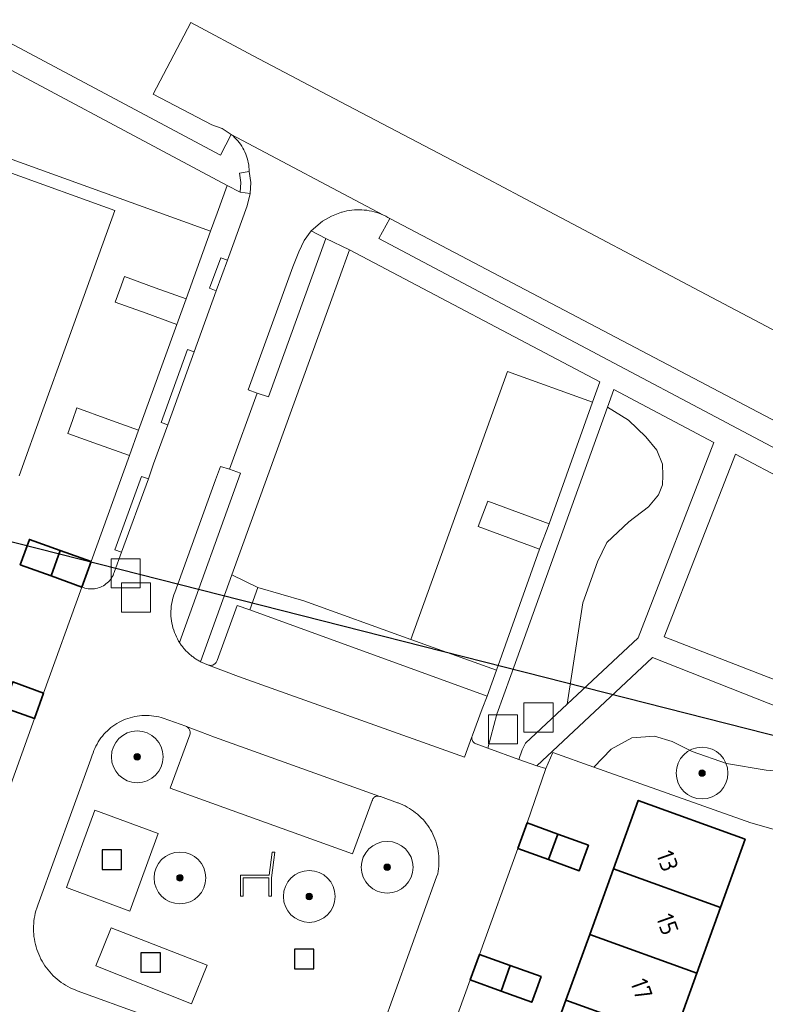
# Model space of a CAD drawing. Extents: x 154222 to 160093, y 456746 to 462495.
# Tile 232 of 254: x 158562 to 158619, y 461347 to 461423. Entities that reach past the tile are written whole.
import ezdxf
from ezdxf.enums import TextEntityAlignment as Align

# ---------------------------------------------------------------- set-up
doc = ezdxf.new("R2010")
doc.units = 0
doc.header["$LTSCALE"] = 0.75
doc.layers.get('0').update_dxf_attribs({"linetype": 'CONTINUOUS'})
doc.layers.get('DEFPOINTS').update_dxf_attribs({"linetype": 'CONTINUOUS'})
for name, color, linetype, lineweight in [('B-XX-GR-BEPLANTING_CULTUUR_HEESTERS-GV', 252, 'CONTINUOUS', 18), ('B-XX-GR-BEPLANTING_CULTUUR_ROOS-GV', 252, 'CONTINUOUS', 18), ('B-XX-GR-BOOM-S', 252, 'CONTINUOUS', 25), ('B-XX-IE-MEUBILAIR_WEGMEUBILAIR-S', 252, 'CONTINUOUS', 25), ('B-XX-OG-BEBOUWING-GV', 6, 'CONTINUOUS', 35), ('B-XX-OG-BEBOUWING-T18', 1, 'CONTINUOUS', 18), ('B-XX-OG-TERREIN_CULTUURSCHEIDING-GV', 252, 'CONTINUOUS', 18), ('B-XX-OG-TERREIN_ERF-GV', 252, 'CONTINUOUS', 18), ('B-XX-RI-GWA_RIOOLPUT-S', 252, 'CONTINUOUS', 25), ('B-XX-VH-VERHARDING_BETONSTRAATSTEEN-GV', 252, 'CONTINUOUS', 18), ('B-XX-VH-VERHARDING_TEGEL-GV', 252, 'CONTINUOUS', 18), ('B-XX-VH-VERHARDING_TEGEL_RUBBER-GV', 252, 'CONTINUOUS', 18)]:
    doc.layers.add(name, color=color, linetype=linetype, lineweight=lineweight)
doc.styles.add('NLCS-ISO-M-T18', font='NLCS-ISO.ttf', dxfattribs={"height": 1.8})

# ---------------------------------------------------------------- blocks, each defined once
blk = doc.blocks.new('SRI-PUT_INSPECTIEPUT_RIOOLPUT-SO')
at = {"color": 0, "linetype": 'ByBlock', "lineweight": 18}
blk.add_lwpolyline([(-1.125, -1.125), (1.125, -1.125), (1.125, 1.125), (-1.125, 1.125)], close=True, dxfattribs=at)
blk = doc.blocks.new('SIE-WEG_SPEELTOESTEL-SO')
at = {"flags": 128}
blk.add_lwpolyline([(-0.75, -0.75), (0.75, -0.75), (0.75, 0.75), (-0.75, 0.75)], close=True, dxfattribs=at)
blk = doc.blocks.new('SIE-WEG_ZITBANK-SO')
at = {"color": 0, "linetype": 'ByBlock', "lineweight": 18}
blk.add_lwpolyline([(-0.912, -1.631), (-0.912, -0.2), (1.088, -0.2), (1.088, -1.631), (1.288, -1.631), (1.288, -0.212), (1.536, 1.777), (1.335, 1.777), (1.113, 0), (-1.112, 0), (-1.112, -1.631)], close=True, dxfattribs=at)
blk = doc.blocks.new('SGR-BOOM_01-SO')
at = {"linetype": 'ByBlock', "lineweight": 18}
h = blk.add_hatch(color=0, dxfattribs=at)
h.dxf.hatch_style = 1
edge = h.paths.add_edge_path()
edge.add_arc((0, 0), 0.25, 0, 360)
at = {"color": 0, "linetype": 'ByBlock', "lineweight": 18}
for radius in [2, 0.25]:
    blk.add_circle((0, 0), radius, dxfattribs=at)

msp = doc.modelspace()

# ---------------------------------------------------------------- linework, layer by layer
at = {"layer": 'B-XX-GR-BEPLANTING_CULTUUR_HEESTERS-GV'}
for points in [[(158608.878, 461391.985), (158607.244, 461392.988), (158599.776, 461372.278), (158598.692, 461369.272), (158597.985, 461366.658), (158600.399, 461365.778), (158600.65, 461366.524), (158600.9, 461367.038), (158604.133, 461370.055), (158605.335, 461377.891), (158606.473, 461381.043), (158607.185, 461382.543), (158608.882, 461384.141), (158610.42, 461385.302), (158611.196, 461386.217), (158611.497, 461387.002), (158611.526, 461387.709), (158611.487, 461388.596), (158611.048, 461389.678), (158610.2, 461390.714)], [(158578.041, 461388.204), (158577.33, 461388.426), (158576.96, 461387.376), (158573.798, 461378.681), (158573.734, 461378.507), (158573.678, 461378.33), (158573.629, 461378.15), (158573.589, 461377.969), (158573.556, 461377.786), (158573.53, 461377.602), (158573.513, 461377.418), (158573.504, 461377.232), (158573.503, 461377.047), (158573.51, 461376.861), (158573.525, 461376.676), (158573.547, 461376.492), (158573.578, 461376.308), (158573.617, 461376.127), (158573.663, 461375.947), (158573.717, 461375.769), (158573.779, 461375.594), (158573.848, 461375.422), (158573.924, 461375.253), (158574.008, 461375.087), (158574.099, 461374.925), (158574.167, 461374.813), (158578.887, 461387.896)], [(158580.226, 461379.069), (158578.22, 461380.036), (158575.795, 461373.327), (158576.42, 461373.071), (158576.483, 461373.056), (158576.548, 461373.049), (158576.613, 461373.049), (158576.677, 461373.058), (158576.74, 461373.075), (158576.8, 461373.099), (158576.857, 461373.13), (158576.909, 461373.168), (158576.957, 461373.213), (158576.998, 461373.262), (158577.033, 461373.317), (158577.062, 461373.375), (158577.077, 461373.418), (158578.631, 461377.685), (158579.609, 461377.33)]]:
    msp.add_lwpolyline(points, close=True, dxfattribs=at)
msp.add_lwpolyline([(158619.501, 461364.959), (158616.441, 461365.47), (158613.78, 461366.382), (158612.234, 461367.169), (158610.876, 461367.569), (158609.113, 461367.442), (158607.524, 461366.574), (158606.197, 461365.188), (158618.316, 461360.886), (158626.191, 461358.648)], dxfattribs=at)
at = {"layer": 'B-XX-GR-BEPLANTING_CULTUUR_ROOS-GV'}
msp.add_lwpolyline([(158583.779, 461378.026), (158580.226, 461379.069), (158579.609, 461377.33), (158597.938, 461370.677), (158598.655, 461372.679), (158592.058, 461375.042)], close=True, dxfattribs=at)
at = {"layer": 'B-XX-OG-BEBOUWING-GV'}
for points in [[(158564.954, 461381.923), (158562.57, 461382.785), (158562.215, 461381.803), (158561.86, 461380.82), (158564.244, 461379.959)], [(158567.338, 461381.062), (158564.954, 461381.923), (158564.244, 461379.959), (158566.628, 461379.097)], [(158563.668, 461370.905), (158561.284, 461371.766), (158560.574, 461369.801), (158562.958, 461368.94)], [(158617.895, 461359.623), (158609.621, 461362.619), (158607.71, 461357.341), (158615.984, 461354.344)], [(158603.408, 461360.014), (158601.034, 461360.874), (158600.319, 461358.9), (158602.693, 461358.04)], [(158605.782, 461359.155), (158603.408, 461360.014), (158602.693, 461358.04), (158605.067, 461357.181), (158605.425, 461358.168)], [(158615.984, 461354.344), (158607.71, 461357.341), (158605.871, 461352.263), (158614.145, 461349.266)], [(158614.145, 461349.266), (158605.871, 461352.263), (158604.033, 461347.186), (158612.307, 461344.189)], [(158599.731, 461349.86), (158597.357, 461350.719), (158596.643, 461348.745), (158599.016, 461347.886)], [(158602.106, 461349), (158599.731, 461349.86), (158599.016, 461347.886), (158601.391, 461347.026), (158601.749, 461348.013)], [(158612.307, 461344.189), (158604.033, 461347.186), (158602.194, 461342.107), (158610.468, 461339.111)]]:
    msp.add_lwpolyline(points, close=True, dxfattribs=at)
at = {"layer": 'B-XX-OG-TERREIN_CULTUURSCHEIDING-GV'}
for points in [[(158615.453, 461390.275), (158607.74, 461394.364), (158607.244, 461392.988), (158608.878, 461391.985), (158610.2, 461390.714), (158611.048, 461389.678), (158611.487, 461388.596), (158611.526, 461387.709), (158611.497, 461387.002), (158611.196, 461386.217), (158610.42, 461385.302), (158608.882, 461384.141), (158607.185, 461382.543), (158606.473, 461381.043), (158605.335, 461377.891), (158604.133, 461370.055), (158609.62, 461375.175)], [(158625.676, 461367.76), (158610.723, 461373.67), (158601.789, 461365.296), (158602.487, 461365.085), (158603.032, 461366.312), (158606.197, 461365.188), (158607.524, 461366.574), (158609.113, 461367.442), (158610.876, 461367.569), (158612.234, 461367.169), (158613.78, 461366.382), (158616.441, 461365.47), (158619.501, 461364.959), (158621.24, 461364.822), (158622.818, 461365.108), (158624.095, 461365.812)], [(158565.438, 461355.881), (158567.636, 461361.864), (158572.512, 461360.05), (158570.317, 461354.066)], [(158567.705, 461349.836), (158568.88, 461352.761), (158576.315, 461349.875), (158575.099, 461346.897)]]:
    msp.add_lwpolyline(points, close=True, dxfattribs=at)
msp.add_lwpolyline([(158589.817, 461344.96), (158594.036, 461356.718), (158594.121, 461356.954), (158594.157, 461357.146), (158594.185, 461357.339), (158594.205, 461357.534), (158594.218, 461357.728), (158594.222, 461357.924), (158594.218, 461358.119), (158594.207, 461358.314), (158594.187, 461358.508), (158594.159, 461358.701), (158594.124, 461358.894), (158594.08, 461359.084), (158594.029, 461359.273), (158593.97, 461359.459), (158593.904, 461359.642), (158593.83, 461359.823), (158593.749, 461360.001), (158593.661, 461360.175), (158593.565, 461360.345), (158593.463, 461360.512), (158593.354, 461360.674), (158593.238, 461360.831), (158593.116, 461360.984), (158592.988, 461361.131), (158592.854, 461361.273), (158592.714, 461361.41), (158592.569, 461361.54), (158592.418, 461361.665), (158592.263, 461361.783), (158592.103, 461361.895), (158591.938, 461362), (158591.77, 461362.098), (158591.597, 461362.19), (158591.421, 461362.274), (158591.241, 461362.351), (158591.059, 461362.42), (158591.006, 461362.439), (158589.692, 461362.906), (158589.637, 461362.929), (158589.521, 461362.953), (158589.462, 461362.953), (158589.403, 461362.945), (158589.346, 461362.929), (158589.292, 461362.905), (158589.241, 461362.875), (158589.194, 461362.838), (158589.154, 461362.795), (158589.119, 461362.747), (158589.091, 461362.694), (158589.07, 461362.639), (158589.06, 461362.597), (158587.534, 461358.49), (158573.438, 461363.572), (158574.972, 461367.684), (158574.988, 461367.747), (158574.997, 461367.811), (158574.997, 461367.876), (158574.99, 461367.94), (158574.975, 461368.003), (158574.952, 461368.063), (158574.922, 461368.121), (158574.885, 461368.174), (158574.841, 461368.222), (158574.793, 461368.264), (158574.711, 461368.319), (158574.655, 461368.34), (158572.917, 461368.966), (158572.739, 461369.02), (158572.559, 461369.066), (158572.376, 461369.105), (158572.193, 461369.136), (158572.008, 461369.159), (158571.823, 461369.173), (158571.636, 461369.18), (158571.45, 461369.179), (158571.264, 461369.17), (158571.079, 461369.153), (158570.894, 461369.128), (158570.711, 461369.095), (158570.53, 461369.054), (158570.35, 461369.005), (158570.172, 461368.949), (158569.998, 461368.885), (158569.826, 461368.814), (158569.657, 461368.735), (158569.492, 461368.65), (158569.33, 461368.557), (158569.173, 461368.457), (158569.02, 461368.351), (158568.872, 461368.238), (158568.729, 461368.119), (158568.591, 461367.994), (158568.459, 461367.863), (158568.332, 461367.727), (158568.211, 461367.585), (158568.097, 461367.438), (158567.989, 461367.286), (158567.887, 461367.13), (158567.793, 461366.97), (158567.705, 461366.806), (158567.624, 461366.638), (158567.551, 461366.467), (158567.485, 461366.293), (158567.427, 461366.116), (158567.402, 461366.031), (158567.322, 461365.804), (158563.219, 461354.519), (158563.133, 461354.284), (158563.074, 461354.091), (158563.023, 461353.895), (158562.98, 461353.698), (158562.945, 461353.499), (158562.918, 461353.299), (158562.898, 461353.098), (158562.887, 461352.896), (158562.883, 461352.694), (158562.888, 461352.492), (158562.9, 461352.291), (158562.921, 461352.09), (158562.949, 461351.89), (158562.986, 461351.691), (158563.03, 461351.494), (158563.082, 461351.299), (158563.141, 461351.106), (158563.209, 461350.916), (158563.283, 461350.728), (158563.365, 461350.543), (158563.455, 461350.362), (158563.551, 461350.185), (158563.655, 461350.011), (158563.765, 461349.842), (158563.881, 461349.677), (158564.005, 461349.517), (158564.134, 461349.362), (158564.27, 461349.212), (158564.411, 461349.068), (158564.558, 461348.93), (158564.71, 461348.797), (158564.868, 461348.67), (158565.03, 461348.55), (158565.197, 461348.437), (158565.368, 461348.33), (158565.544, 461348.229), (158565.723, 461348.137), (158565.906, 461348.051), (158566.092, 461347.972), (158566.255, 461347.91), (158576.519, 461344.182)], dxfattribs=at)
at = {"layer": 'B-XX-OG-TERREIN_ERF-GV'}
for points in [[(158561.284, 461371.766), (158563.668, 461370.905), (158566.628, 461379.097), (158564.244, 461379.959), (158561.86, 461380.82), (158562.215, 461381.803), (158562.57, 461382.785), (158564.954, 461381.923), (158567.338, 461381.062), (158570.298, 461389.254), (158567.914, 461390.116), (158565.53, 461390.977), (158565.885, 461391.96), (158566.24, 461392.943), (158568.624, 461392.081), (158571.009, 461391.22), (158573.962, 461399.394), (158571.578, 461400.256), (158569.194, 461401.117), (158569.549, 461402.1), (158569.904, 461403.083), (158572.288, 461402.221), (158574.673, 461401.36), (158576.564, 461406.588), (158561.243, 461412.125)], [(158560.903, 461411.185), (158569.179, 461408.194), (158567.273, 461402.922), (158565.438, 461397.844), (158563.608, 461392.782), (158561.772, 461387.704)], [(158559.998, 461360.748), (158562.958, 461368.94), (158560.574, 461369.801)], [(158626.191, 461358.648), (158618.316, 461360.886), (158606.197, 461365.188), (158603.032, 461366.312), (158602.487, 461365.085), (158601.034, 461360.874), (158603.408, 461360.014), (158605.782, 461359.155), (158605.425, 461358.168), (158605.067, 461357.181), (158602.693, 461358.04), (158600.319, 461358.9), (158597.357, 461350.719), (158599.731, 461349.86), (158602.106, 461349), (158601.749, 461348.013), (158601.391, 461347.026), (158599.016, 461347.886), (158596.643, 461348.745), (158593.681, 461340.564)]]:
    msp.add_lwpolyline(points, dxfattribs=at)
for points in [[(158606.098, 461393.398), (158599.523, 461395.75), (158597.622, 461390.477), (158595.791, 461385.397), (158593.96, 461380.317), (158592.058, 461375.042), (158598.655, 461372.679), (158601.999, 461382.015), (158599.628, 461382.898), (158597.258, 461383.78), (158597.615, 461384.739), (158597.987, 461385.738), (158600.356, 461384.856), (158602.727, 461383.974)], [(158607.71, 461357.341), (158609.621, 461362.619), (158617.895, 461359.623), (158615.984, 461354.344), (158614.145, 461349.266), (158612.307, 461344.189), (158610.468, 461339.111), (158608.63, 461334.034), (158606.791, 461328.956), (158604.953, 461323.879), (158603.114, 461318.803), (158601.191, 461313.491), (158592.917, 461316.487), (158594.841, 461321.8), (158596.679, 461326.876), (158598.517, 461331.953), (158600.356, 461337.031), (158602.194, 461342.107), (158604.033, 461347.186), (158605.871, 461352.263)]]:
    msp.add_lwpolyline(points, close=True, dxfattribs=at)
at = {"layer": 'B-XX-VH-VERHARDING_BETONSTRAATSTEEN-GV'}
for points in [[(158633.53, 461391.87), (158615.32, 461401.47), (158600.493, 461409.306), (158597.97, 461410.64), (158586.616, 461416.599), (158579.85, 461420.15), (158575.047, 461422.713), (158572.137, 461417.194), (158576.668, 461414.804), (158577.453, 461414.525), (158578.157, 461414.079), (158589.931, 461407.836), (158590.104, 461407.753), (158590.274, 461407.662), (158590.427, 461407.576), (158650.339, 461376.072)], [(158593.681, 461340.564), (158596.643, 461348.745), (158597.357, 461350.719), (158600.319, 461358.9), (158601.034, 461360.874), (158602.487, 461365.085), (158601.789, 461365.296), (158600.399, 461365.778), (158597.985, 461366.658), (158597.097, 461366.982), (158597.081, 461366.987), (158597.024, 461367.011), (158596.97, 461367.043), (158596.921, 461367.081), (158596.876, 461367.125), (158596.838, 461367.174), (158596.807, 461367.228), (158596.783, 461367.285), (158596.766, 461367.345), (158596.757, 461367.407), (158596.756, 461367.469), (158596.763, 461367.531), (158596.202, 461365.951), (158578.72, 461372.181), (158576.42, 461373.071), (158575.795, 461373.327), (158575.727, 461373.363), (158575.66, 461373.401), (158575.594, 461373.44), (158575.528, 461373.48), (158575.464, 461373.521), (158575.399, 461373.563), (158575.336, 461373.607), (158575.273, 461373.651), (158575.211, 461373.697), (158575.15, 461373.743), (158575.09, 461373.791), (158575.031, 461373.84), (158574.972, 461373.889), (158574.915, 461373.94), (158574.886, 461373.966), (158574.858, 461373.992), (158574.802, 461374.045), (158574.747, 461374.099), (158574.693, 461374.153), (158574.64, 461374.209), (158574.588, 461374.266), (158574.537, 461374.323), (158574.487, 461374.381), (158574.438, 461374.44), (158574.39, 461374.501), (158574.343, 461374.562), (158574.298, 461374.623), (158574.253, 461374.686), (158574.209, 461374.749), (158574.167, 461374.813), (158574.099, 461374.925), (158574.008, 461375.087), (158573.924, 461375.253), (158573.848, 461375.422), (158573.779, 461375.594), (158573.717, 461375.769), (158573.663, 461375.947), (158573.617, 461376.127), (158573.578, 461376.308), (158573.547, 461376.492), (158573.525, 461376.676), (158573.51, 461376.861), (158573.503, 461377.047), (158573.504, 461377.232), (158573.513, 461377.418), (158573.53, 461377.602), (158573.556, 461377.786), (158573.589, 461377.969), (158573.629, 461378.15), (158573.678, 461378.33), (158573.734, 461378.507), (158573.798, 461378.681), (158576.96, 461387.376), (158577.33, 461388.426), (158578.041, 461388.204), (158580.18, 461394.09), (158579.474, 461394.343), (158582.932, 461403.85), (158583.381, 461405.011), (158583.794, 461405.864), (158584.354, 461406.629), (158585.213, 461407.372), (158585.921, 461407.765), (158586.676, 461408.056), (158586.735, 461408.073), (158586.921, 461408.122), (158587.109, 461408.164), (158587.298, 461408.197), (158587.489, 461408.223), (158587.681, 461408.241), (158587.873, 461408.251), (158588.065, 461408.252), (158588.258, 461408.246), (158588.45, 461408.232), (158588.641, 461408.209), (158588.831, 461408.179), (158589.02, 461408.141), (158589.207, 461408.095), (158589.391, 461408.042), (158589.574, 461407.981), (158589.754, 461407.912), (158589.931, 461407.836), (158578.157, 461414.079), (158578.17, 461414.068), (158578.302, 461413.957), (158578.429, 461413.839), (158578.55, 461413.715), (158578.665, 461413.587), (158578.774, 461413.453), (158578.876, 461413.313), (158578.973, 461413.17), (158579.062, 461413.022), (158579.144, 461412.87), (158579.22, 461412.715), (158579.288, 461412.556), (158579.348, 461412.394), (158579.401, 461412.23), (158579.447, 461412.063), (158579.484, 461411.894), (158579.514, 461411.724), (158579.536, 461411.553), (158579.55, 461411.381), (158579.556, 461411.208), (158579.669, 461410.363), (158579.628, 461409.511), (158579.394, 461408.553), (158578.279, 461405.501), (158577.867, 461404.355), (158577.005, 461401.998), (158575.296, 461397.274), (158573.266, 461391.64), (158572.157, 461388.612), (158571.759, 461387.464), (158569.696, 461381.799), (158569.149, 461380.307), (158569.123, 461380.224), (158569.079, 461380.109), (158569.028, 461379.998), (158568.97, 461379.89), (158568.905, 461379.786), (158568.833, 461379.686), (158568.755, 461379.592), (158568.671, 461379.503), (158568.581, 461379.419), (158568.486, 461379.341), (158568.387, 461379.27), (158568.282, 461379.205), (158568.174, 461379.148), (158568.062, 461379.097), (158567.948, 461379.054), (158567.83, 461379.019), (158567.711, 461378.991), (158567.59, 461378.971), (158567.468, 461378.959), (158567.345, 461378.955), (158567.223, 461378.959), (158567.101, 461378.971), (158566.98, 461378.991), (158566.86, 461379.019), (158566.743, 461379.054), (158566.628, 461379.097), (158563.668, 461370.905), (158562.958, 461368.94), (158559.998, 461360.748)], [(158576.519, 461344.182), (158566.255, 461347.91), (158566.092, 461347.972), (158565.906, 461348.051), (158565.723, 461348.137), (158565.544, 461348.229), (158565.368, 461348.33), (158565.197, 461348.437), (158565.03, 461348.55), (158564.868, 461348.67), (158564.71, 461348.797), (158564.558, 461348.93), (158564.411, 461349.068), (158564.27, 461349.212), (158564.134, 461349.362), (158564.005, 461349.517), (158563.881, 461349.677), (158563.765, 461349.842), (158563.655, 461350.011), (158563.551, 461350.185), (158563.455, 461350.362), (158563.365, 461350.543), (158563.283, 461350.728), (158563.209, 461350.916), (158563.141, 461351.106), (158563.082, 461351.299), (158563.03, 461351.494), (158562.986, 461351.691), (158562.949, 461351.89), (158562.921, 461352.09), (158562.9, 461352.291), (158562.888, 461352.492), (158562.883, 461352.694), (158562.887, 461352.896), (158562.898, 461353.098), (158562.918, 461353.299), (158562.945, 461353.499), (158562.98, 461353.698), (158563.023, 461353.895), (158563.074, 461354.091), (158563.133, 461354.284), (158563.219, 461354.519), (158567.322, 461365.804), (158567.402, 461366.031), (158567.427, 461366.116), (158567.485, 461366.293), (158567.551, 461366.467), (158567.624, 461366.638), (158567.705, 461366.806), (158567.793, 461366.97), (158567.887, 461367.13), (158567.989, 461367.286), (158568.097, 461367.438), (158568.211, 461367.585), (158568.332, 461367.727), (158568.459, 461367.863), (158568.591, 461367.994), (158568.729, 461368.119), (158568.872, 461368.238), (158569.02, 461368.351), (158569.173, 461368.457), (158569.33, 461368.557), (158569.492, 461368.65), (158569.657, 461368.735), (158569.826, 461368.814), (158569.998, 461368.885), (158570.172, 461368.949), (158570.35, 461369.005), (158570.53, 461369.054), (158570.711, 461369.095), (158570.894, 461369.128), (158571.079, 461369.153), (158571.264, 461369.17), (158571.45, 461369.179), (158571.636, 461369.18), (158571.823, 461369.173), (158572.008, 461369.159), (158572.193, 461369.136), (158572.376, 461369.105), (158572.559, 461369.066), (158572.739, 461369.02), (158572.917, 461368.966), (158574.655, 461368.34), (158574.711, 461368.319), (158576.879, 461367.509), (158589.637, 461362.929), (158589.692, 461362.906), (158591.006, 461362.439), (158591.059, 461362.42), (158591.241, 461362.351), (158591.421, 461362.274), (158591.597, 461362.19), (158591.77, 461362.098), (158591.938, 461362), (158592.103, 461361.895), (158592.263, 461361.783), (158592.418, 461361.665), (158592.569, 461361.54), (158592.714, 461361.41), (158592.854, 461361.273), (158592.988, 461361.131), (158593.116, 461360.984), (158593.238, 461360.831), (158593.354, 461360.674), (158593.463, 461360.512), (158593.565, 461360.345), (158593.661, 461360.175), (158593.749, 461360.001), (158593.83, 461359.823), (158593.904, 461359.642), (158593.97, 461359.459), (158594.029, 461359.273), (158594.08, 461359.084), (158594.124, 461358.894), (158594.159, 461358.701), (158594.187, 461358.508), (158594.207, 461358.314), (158594.218, 461358.119), (158594.222, 461357.924), (158594.218, 461357.728), (158594.205, 461357.534), (158594.185, 461357.339), (158594.157, 461357.146), (158594.121, 461356.954), (158594.036, 461356.718), (158589.817, 461344.96)]]:
    msp.add_lwpolyline(points, dxfattribs=at)
for points in [[(158579.609, 461377.33), (158578.631, 461377.685), (158577.077, 461373.418), (158577.062, 461373.375), (158577.033, 461373.317), (158576.998, 461373.262), (158576.957, 461373.213), (158576.909, 461373.168), (158576.857, 461373.13), (158576.8, 461373.099), (158576.74, 461373.075), (158576.677, 461373.058), (158576.613, 461373.049), (158576.548, 461373.049), (158576.483, 461373.056), (158576.42, 461373.071), (158578.72, 461372.181), (158596.202, 461365.951), (158596.763, 461367.531), (158596.777, 461367.592), (158596.8, 461367.65), (158597.568, 461369.694), (158597.938, 461370.677)], [(158576.879, 461367.509), (158574.711, 461368.319), (158574.793, 461368.264), (158574.841, 461368.222), (158574.885, 461368.174), (158574.922, 461368.121), (158574.952, 461368.063), (158574.975, 461368.003), (158574.99, 461367.94), (158574.997, 461367.876), (158574.997, 461367.811), (158574.988, 461367.747), (158574.972, 461367.684), (158573.438, 461363.572), (158587.534, 461358.49), (158589.06, 461362.597), (158589.07, 461362.639), (158589.091, 461362.694), (158589.119, 461362.747), (158589.154, 461362.795), (158589.194, 461362.838), (158589.241, 461362.875), (158589.292, 461362.905), (158589.346, 461362.929), (158589.403, 461362.945), (158589.462, 461362.953), (158589.521, 461362.953), (158589.637, 461362.929)]]:
    msp.add_lwpolyline(points, close=True, dxfattribs=at)
at = {"layer": 'B-XX-VH-VERHARDING_TEGEL-GV'}
for points in [[(158556.21, 461421.66), (158577.847, 461410.136), (158578.868, 461409.606), (158578.901, 461410.351), (158578.802, 461411.09), (158579.556, 461411.208), (158579.55, 461411.381), (158579.536, 461411.553), (158579.514, 461411.724), (158579.484, 461411.894), (158579.447, 461412.063), (158579.401, 461412.23), (158579.348, 461412.394), (158579.288, 461412.556), (158579.22, 461412.715), (158579.144, 461412.87), (158579.062, 461413.022), (158578.973, 461413.17), (158578.876, 461413.313), (158578.774, 461413.453), (158578.665, 461413.587), (158578.55, 461413.715), (158578.429, 461413.839), (158578.302, 461413.957), (158578.17, 461414.068), (158578.157, 461414.079), (158577.339, 461412.475), (158557.117, 461423.23)], [(158633.332, 461382.855), (158589.562, 461406.022), (158590.427, 461407.576), (158590.274, 461407.662), (158590.104, 461407.753), (158589.931, 461407.836), (158589.754, 461407.912), (158589.574, 461407.981), (158589.391, 461408.042), (158589.207, 461408.095), (158589.02, 461408.141), (158588.831, 461408.179), (158588.641, 461408.209), (158588.45, 461408.232), (158588.258, 461408.246), (158588.065, 461408.252), (158587.873, 461408.251), (158587.681, 461408.241), (158587.489, 461408.223), (158587.298, 461408.197), (158587.109, 461408.164), (158586.921, 461408.122), (158586.735, 461408.073), (158586.676, 461408.056), (158585.921, 461407.765), (158585.213, 461407.372), (158584.354, 461406.629), (158585.476, 461406.018), (158587.297, 461405.145), (158606.651, 461394.944), (158606.098, 461393.398), (158602.727, 461383.974), (158601.999, 461382.015), (158598.655, 461372.679), (158597.938, 461370.677), (158597.568, 461369.694), (158596.8, 461367.65), (158596.777, 461367.592), (158596.763, 461367.531), (158596.756, 461367.469), (158596.757, 461367.407), (158596.766, 461367.345), (158596.783, 461367.285), (158596.807, 461367.228), (158596.838, 461367.174), (158596.876, 461367.125), (158596.921, 461367.081), (158596.97, 461367.043), (158597.024, 461367.011), (158597.081, 461366.987), (158597.097, 461366.982), (158597.985, 461366.658), (158598.692, 461369.272), (158599.776, 461372.278), (158607.244, 461392.988), (158607.74, 461394.364), (158615.453, 461390.275), (158609.62, 461375.175), (158604.133, 461370.055), (158600.9, 461367.038), (158600.65, 461366.524), (158600.399, 461365.778), (158601.789, 461365.296), (158610.723, 461373.67), (158625.676, 461367.76)], [(158627.352, 461369.156), (158611.621, 461375.264), (158617.135, 461389.37), (158632.147, 461381.439)]]:
    msp.add_lwpolyline(points, dxfattribs=at)
for points in [[(158578.868, 461409.606), (158577.847, 461410.136), (158577.073, 461407.996), (158576.564, 461406.588), (158574.673, 461401.36), (158573.962, 461399.394), (158571.009, 461391.22), (158570.298, 461389.254), (158567.338, 461381.062), (158566.628, 461379.097), (158566.743, 461379.054), (158566.86, 461379.019), (158566.98, 461378.991), (158567.101, 461378.971), (158567.223, 461378.959), (158567.345, 461378.955), (158567.468, 461378.959), (158567.59, 461378.971), (158567.711, 461378.991), (158567.83, 461379.019), (158567.948, 461379.054), (158568.062, 461379.097), (158568.174, 461379.148), (158568.282, 461379.205), (158568.387, 461379.27), (158568.486, 461379.341), (158568.581, 461379.419), (158568.671, 461379.503), (158568.755, 461379.592), (158568.833, 461379.686), (158568.905, 461379.786), (158568.97, 461379.89), (158569.028, 461379.998), (158569.079, 461380.109), (158569.123, 461380.224), (158569.149, 461380.307), (158569.696, 461381.799), (158569.179, 461381.987), (158571.239, 461387.644), (158571.759, 461387.464), (158572.157, 461388.612), (158573.266, 461391.64), (158572.749, 461391.827), (158574.779, 461397.461), (158575.296, 461397.274), (158577.005, 461401.998), (158576.488, 461402.187), (158577.35, 461404.541), (158577.867, 461404.355), (158578.279, 461405.501), (158579.394, 461408.553), (158579.628, 461409.511)], [(158587.297, 461405.145), (158585.476, 461406.018), (158581.041, 461393.791), (158580.18, 461394.09), (158578.041, 461388.204), (158578.887, 461387.896), (158574.167, 461374.813), (158574.209, 461374.749), (158574.253, 461374.686), (158574.298, 461374.623), (158574.343, 461374.562), (158574.39, 461374.501), (158574.438, 461374.44), (158574.487, 461374.381), (158574.537, 461374.323), (158574.588, 461374.266), (158574.64, 461374.209), (158574.693, 461374.153), (158574.747, 461374.099), (158574.802, 461374.045), (158574.858, 461373.992), (158574.886, 461373.966), (158574.915, 461373.94), (158574.972, 461373.889), (158575.031, 461373.84), (158575.09, 461373.791), (158575.15, 461373.743), (158575.211, 461373.697), (158575.273, 461373.651), (158575.336, 461373.607), (158575.399, 461373.563), (158575.464, 461373.521), (158575.528, 461373.48), (158575.594, 461373.44), (158575.66, 461373.401), (158575.727, 461373.363), (158575.795, 461373.327), (158578.22, 461380.036), (158585.704, 461400.737)]]:
    msp.add_lwpolyline(points, close=True, dxfattribs=at)
at = {"layer": 'B-XX-VH-VERHARDING_TEGEL_RUBBER-GV'}
for points in [[(158572.512, 461360.05), (158567.636, 461361.864), (158565.438, 461355.881), (158570.317, 461354.066)], [(158576.315, 461349.875), (158568.88, 461352.761), (158567.705, 461349.836), (158575.099, 461346.897)]]:
    msp.add_lwpolyline(points, close=True, dxfattribs=at)
at = {"layer": 'DEFPOINTS', "flags": 128}
msp.add_lwpolyline([(157498.69, 460511.773), (157666.489, 461268.413), (158141.33, 461489.21), (159256.935, 461205.939), (159206.487, 460696.309), (158205.708, 460856.251), (158144.02, 460363.33)], close=True, dxfattribs=at)

# ---------------------------------------------------------------- block references
at = {"layer": 'B-XX-GR-BOOM-S'}
for p in [(158570.899, 461365.982), (158614.551, 461364.727), (158590.216, 461357.452), (158574.201, 461356.628), (158584.195, 461355.194)]:
    msp.add_blockref('SGR-BOOM_01-SO', p, dxfattribs=at)
at = {"layer": 'B-XX-IE-MEUBILAIR_WEGMEUBILAIR-S'}
for name, p in [('SIE-WEG_SPEELTOESTEL-SO', (158568.947, 461358.039)), ('SIE-WEG_ZITBANK-SO', (158579.99, 461356.844)), ('SIE-WEG_SPEELTOESTEL-SO', (158571.936, 461350.095)), ('SIE-WEG_SPEELTOESTEL-SO', (158583.799, 461350.362))]:
    msp.add_blockref(name, p, dxfattribs=at)
at = {"layer": 'B-XX-RI-GWA_RIOOLPUT-S'}
for p in [(158570.011, 461380.163), (158570.808, 461378.289), (158601.912, 461369.025), (158599.176, 461368.115)]:
    msp.add_blockref('SRI-PUT_INSPECTIEPUT_RIOOLPUT-SO', p, dxfattribs=at)

# ---------------------------------------------------------------- texts
at = {"layer": 'B-XX-OG-BEBOUWING-T18', "style": 'NLCS-ISO-M-T18'}
for s, p in [('13', (158611.877, 461357.943)), ('15', (158611.873, 461353.05)), ('17', (158609.874, 461348.05))]:
    msp.add_text(s, height=1.35, rotation=289.6, dxfattribs=at).set_placement(p, align=Align.MIDDLE_CENTER)

doc.saveas('drawing.dxf')
